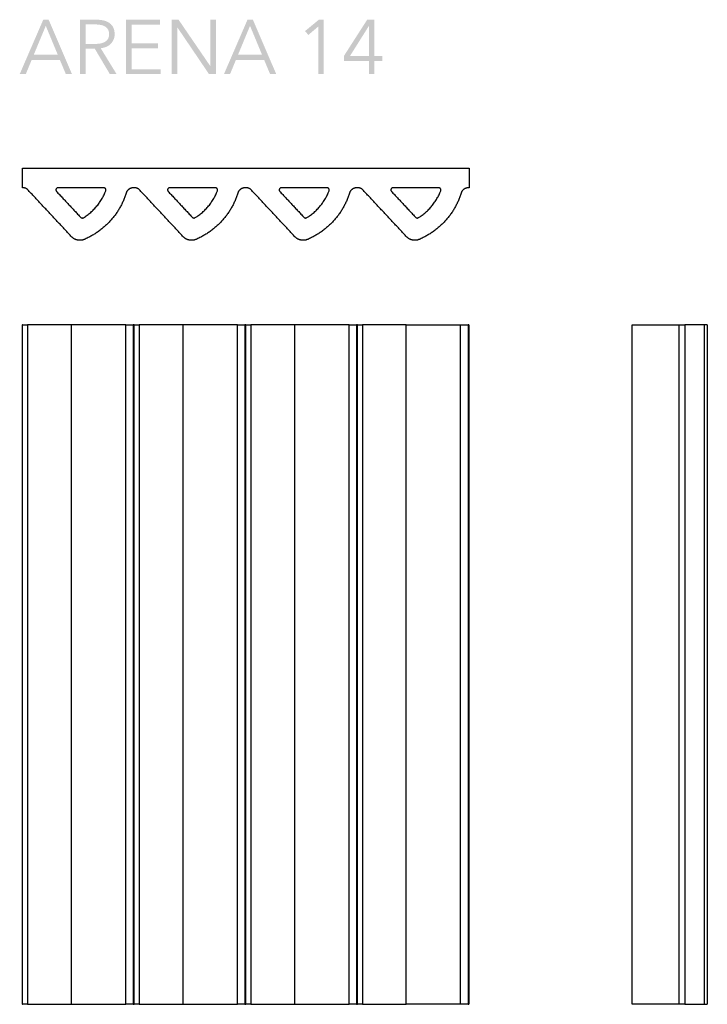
# Model space of a CAD drawing. Header units: millimetres. Extents: x 27636 to 28479, y -10436 to -9375.
# Tile 1 of 12: x 27636 to 27952, y -10436 to -9984. Entities that reach past the tile are written whole.
import ezdxf

# ---------------------------------------------------------------- set-up
doc = ezdxf.new("R2010")
doc.units = ezdxf.units.MM
doc.layers.add('CERAMICA_FERRES', color=7, linetype='Continuous', true_color=0x000000)

msp = doc.modelspace()

# ---------------------------------------------------------------- hatches: boundary and pattern name
at = {"layer": 'CERAMICA_FERRES'}
h = msp.add_hatch(color=256, dxfattribs=at)
h.paths.add_polyline_path([(27636.3, -10009.17), (27639.09, -10009.17), (27641.81, -10002.6), (27654.73, -10002.6), (27657.49, -10009.17), (27660.31, -10009.17), (27649.58, -9984.17), (27647.11, -9984.17)], flags=0)
h.paths.add_polyline_path([(27648.27, -9986.99), (27642.76, -10000.27), (27653.78, -10000.27)], flags=0)
h = msp.add_hatch(color=256, dxfattribs=at)
h.paths.add_polyline_path([(27673.48, -9997.27), (27673.82, -9997.23), (27673.99, -9997.2), (27674.16, -9997.18), (27674.32, -9997.15), (27674.49, -9997.11), (27674.65, -9997.08), (27674.81, -9997.04), (27674.97, -9997), (27675.12, -9996.96), (27675.28, -9996.91), (27675.43, -9996.86), (27675.58, -9996.81), (27675.73, -9996.75), (27675.88, -9996.69), (27676.03, -9996.63), (27676.17, -9996.57), (27676.31, -9996.51), (27676.45, -9996.44), (27676.59, -9996.37), (27676.72, -9996.29), (27676.86, -9996.22), (27676.98, -9996.14), (27677.11, -9996.06), (27677.24, -9995.97), (27677.36, -9995.88), (27677.48, -9995.8), (27677.6, -9995.7), (27677.71, -9995.61), (27677.82, -9995.51), (27677.93, -9995.41), (27678.04, -9995.31), (27678.14, -9995.2), (27678.25, -9995.1), (27678.34, -9994.99), (27678.44, -9994.88), (27678.53, -9994.76), (27678.62, -9994.65), (27678.71, -9994.53), (27678.8, -9994.4), (27678.88, -9994.28), (27678.96, -9994.16), (27679.04, -9994.03), (27679.11, -9993.9), (27679.18, -9993.76), (27679.25, -9993.63), (27679.32, -9993.49), (27679.38, -9993.35), (27679.44, -9993.21), (27679.5, -9993.06), (27679.55, -9992.92), (27679.6, -9992.77), (27679.64, -9992.62), (27679.68, -9992.47), (27679.72, -9992.31), (27679.75, -9992.16), (27679.78, -9992), (27679.81, -9991.84), (27679.83, -9991.68), (27679.84, -9991.52), (27679.86, -9991.35), (27679.87, -9991.18), (27679.87, -9991.01), (27679.87, -9990.84), (27679.87, -9990.62), (27679.86, -9990.39), (27679.85, -9990.17), (27679.84, -9989.96), (27679.81, -9989.75), (27679.79, -9989.55), (27679.75, -9989.34), (27679.72, -9989.15), (27679.67, -9988.96), (27679.63, -9988.77), (27679.57, -9988.59), (27679.52, -9988.41), (27679.46, -9988.23), (27679.39, -9988.06), (27679.35, -9987.98), (27679.32, -9987.9), (27679.28, -9987.82), (27679.24, -9987.74), (27679.16, -9987.58), (27679.07, -9987.43), (27678.98, -9987.28), (27678.89, -9987.13), (27678.79, -9986.99), (27678.69, -9986.85), (27678.59, -9986.71), (27678.48, -9986.58), (27678.36, -9986.46), (27678.24, -9986.33), (27678.12, -9986.21), (27678, -9986.1), (27677.87, -9985.98), (27677.73, -9985.88), (27677.6, -9985.77), (27677.46, -9985.67), (27677.31, -9985.57), (27677.16, -9985.48), (27677.01, -9985.39), (27676.86, -9985.3), (27676.7, -9985.22), (27676.54, -9985.14), (27676.37, -9985.06), (27676.2, -9984.99), (27676.03, -9984.92), (27675.86, -9984.85), (27675.68, -9984.79), (27675.5, -9984.73), (27675.31, -9984.67), (27675.12, -9984.62), (27674.93, -9984.57), (27674.74, -9984.52), (27674.34, -9984.44), (27673.93, -9984.37), (27673.52, -9984.31), (27673.1, -9984.26), (27672.67, -9984.22), (27672.23, -9984.19), (27671.78, -9984.17), (27671.33, -9984.17), (27663.99, -9984.17), (27663.99, -10009.17), (27666.53, -10009.17), (27666.53, -9997.48), (27670.76, -9997.48), (27677.69, -10009.17), (27680.79, -10009.17)], flags=0)
h.paths.add_polyline_path([(27666.53, -9995.29), (27670.94, -9995.29), (27671.32, -9995.29), (27671.69, -9995.27), (27672.04, -9995.25), (27672.39, -9995.22), (27672.72, -9995.18), (27673.05, -9995.14), (27673.36, -9995.08), (27673.51, -9995.05), (27673.66, -9995.01), (27673.81, -9994.98), (27673.95, -9994.94), (27674.09, -9994.9), (27674.23, -9994.86), (27674.36, -9994.81), (27674.5, -9994.77), (27674.63, -9994.72), (27674.75, -9994.67), (27674.88, -9994.61), (27675, -9994.56), (27675.12, -9994.5), (27675.24, -9994.44), (27675.35, -9994.38), (27675.46, -9994.31), (27675.57, -9994.25), (27675.67, -9994.18), (27675.77, -9994.11), (27675.87, -9994.04), (27675.97, -9993.96), (27676.06, -9993.88), (27676.15, -9993.81), (27676.24, -9993.72), (27676.32, -9993.64), (27676.4, -9993.55), (27676.48, -9993.47), (27676.55, -9993.38), (27676.62, -9993.28), (27676.68, -9993.19), (27676.75, -9993.09), (27676.81, -9992.99), (27676.86, -9992.89), (27676.92, -9992.79), (27676.97, -9992.68), (27677.01, -9992.58), (27677.06, -9992.47), (27677.1, -9992.36), (27677.14, -9992.24), (27677.17, -9992.12), (27677.2, -9992.01), (27677.23, -9991.89), (27677.25, -9991.76), (27677.27, -9991.64), (27677.29, -9991.51), (27677.31, -9991.38), (27677.32, -9991.25), (27677.33, -9991.12), (27677.33, -9990.98), (27677.33, -9990.84), (27677.33, -9990.69), (27677.33, -9990.54), (27677.32, -9990.39), (27677.3, -9990.25), (27677.29, -9990.11), (27677.27, -9989.97), (27677.24, -9989.84), (27677.22, -9989.7), (27677.19, -9989.58), (27677.15, -9989.45), (27677.12, -9989.33), (27677.07, -9989.21), (27677.05, -9989.15), (27677.03, -9989.09), (27677.01, -9989.03), (27676.98, -9988.98), (27676.96, -9988.92), (27676.93, -9988.87), (27676.9, -9988.81), (27676.87, -9988.76), (27676.81, -9988.65), (27676.75, -9988.55), (27676.69, -9988.45), (27676.62, -9988.36), (27676.55, -9988.26), (27676.48, -9988.17), (27676.4, -9988.08), (27676.33, -9987.99), (27676.25, -9987.91), (27676.16, -9987.82), (27676.08, -9987.74), (27675.99, -9987.67), (27675.89, -9987.59), (27675.8, -9987.52), (27675.7, -9987.45), (27675.6, -9987.38), (27675.5, -9987.32), (27675.39, -9987.25), (27675.29, -9987.19), (27675.17, -9987.14), (27675.06, -9987.08), (27674.94, -9987.03), (27674.82, -9986.97), (27674.7, -9986.92), (27674.58, -9986.88), (27674.45, -9986.83), (27674.32, -9986.79), (27674.19, -9986.75), (27674.05, -9986.71), (27673.91, -9986.67), (27673.77, -9986.64), (27673.62, -9986.61), (27673.33, -9986.55), (27673.03, -9986.5), (27672.72, -9986.46), (27672.4, -9986.42), (27672.07, -9986.39), (27671.74, -9986.37), (27671.4, -9986.36), (27671.05, -9986.36), (27666.53, -9986.36)], flags=0)
for points in [[(27701.06, -10006.91), (27687.68, -10006.91), (27687.68, -9997.27), (27699.79, -9997.27), (27699.79, -9995.04), (27687.68, -9995.04), (27687.68, -9986.43), (27700.64, -9986.43), (27700.64, -9984.17), (27685.14, -9984.17), (27685.14, -10009.17), (27701.06, -10009.17)], [(27723.84, -10005.46), (27723.77, -10005.46), (27709.22, -9984.17), (27706.04, -9984.17), (27706.04, -10009.17), (27708.58, -10009.17), (27708.58, -9987.67), (27708.65, -9987.67), (27723.2, -10009.17), (27726.38, -10009.17), (27726.38, -9984.17), (27723.84, -9984.17)], [(27773.34, -10009.17), (27775.88, -10009.17), (27775.88, -9984.17), (27773.62, -9984.17), (27767.27, -9989.4), (27768.82, -9991.16), (27773.34, -9987.31)]]:
    msp.add_hatch(color=256, dxfattribs=at).paths.add_polyline_path(points, flags=0)
h = msp.add_hatch(color=256, dxfattribs=at)
h.paths.add_polyline_path([(27730.05, -10009.17), (27732.84, -10009.17), (27735.56, -10002.6), (27748.48, -10002.6), (27751.24, -10009.17), (27754.06, -10009.17), (27743.33, -9984.17), (27740.86, -9984.17)], flags=0)
h.paths.add_polyline_path([(27742.02, -9986.99), (27736.51, -10000.27), (27747.53, -10000.27)], flags=0)
h = msp.add_hatch(color=256, dxfattribs=at)
h.paths.add_polyline_path([(27802.79, -10000.91), (27799.12, -10000.91), (27799.12, -9984.17), (27795.8, -9984.17), (27785.21, -10000.66), (27785.21, -10003.13), (27796.65, -10003.13), (27796.65, -10009.17), (27799.12, -10009.17), (27799.12, -10003.13), (27802.79, -10003.13)], flags=0)
h.paths.add_polyline_path([(27796.65, -10000.91), (27796.65, -9987.03), (27796.58, -9987.03), (27787.86, -10000.91)], flags=0)

# ---------------------------------------------------------------- linework, layer by layer
msp.add_line((27637.61, -10052.34), (27842.61, -10052.34), dxfattribs=at)
for points in [[(27637.61, -10124.25), (27637.44, -10124.25)], [(27637.44, -10124.25), (27637.44, -10436.25)], [(27637.61, -10124.25), (27639.89, -10124.25)], [(27637.61, -10436.25), (27637.61, -10124.25)], [(27659.95, -10124.25), (27639.89, -10124.25)], [(27639.89, -10124.25), (27639.89, -10436.25)], [(27684.95, -10124.25), (27659.95, -10124.25)], [(27659.95, -10124.25), (27659.95, -10436.25)], [(27684.95, -10124.25), (27688.39, -10124.25)], [(27684.95, -10436.25), (27684.95, -10124.25)], [(27688.86, -10124.25), (27688.39, -10124.25)], [(27688.39, -10124.25), (27688.39, -10436.25)], [(27688.86, -10124.25), (27691.14, -10124.25)], [(27688.86, -10436.25), (27688.86, -10124.25)], [(27711.2, -10124.25), (27691.14, -10124.25)], [(27691.14, -10124.25), (27691.14, -10436.25)], [(27736.2, -10124.25), (27711.2, -10124.25)], [(27711.2, -10124.25), (27711.2, -10436.25)], [(27736.2, -10124.25), (27739.64, -10124.25)], [(27736.2, -10436.25), (27736.2, -10124.25)], [(27740.11, -10124.25), (27739.64, -10124.25)], [(27739.64, -10124.25), (27739.64, -10436.25)], [(27740.11, -10124.25), (27742.39, -10124.25)], [(27740.11, -10436.25), (27740.11, -10124.25)], [(27762.45, -10124.25), (27742.39, -10124.25)], [(27742.39, -10124.25), (27742.39, -10436.25)], [(27787.45, -10124.25), (27762.45, -10124.25)], [(27762.45, -10124.25), (27762.45, -10436.25)], [(27787.45, -10124.25), (27790.89, -10124.25)], [(27787.45, -10436.25), (27787.45, -10124.25)], [(27791.36, -10124.25), (27790.89, -10124.25)], [(27790.89, -10124.25), (27790.89, -10436.25)], [(27791.36, -10124.25), (27793.64, -10124.25)], [(27791.36, -10436.25), (27791.36, -10124.25)], [(27813.7, -10124.25), (27793.64, -10124.25)], [(27793.64, -10124.25), (27793.64, -10436.25)], [(27813.7, -10436.25), (27813.7, -10124.25)], [(27813.7, -10124.25), (27838.7, -10124.25)], [(27838.7, -10124.25), (27842.14, -10124.25)], [(27838.7, -10436.25), (27838.7, -10124.25)], [(27842.44, -10124.25), (27842.14, -10124.25)], [(27842.14, -10124.25), (27842.14, -10436.25)], [(27842.44, -10124.25), (27842.44, -10436.25)], [(27917.39, -10436.25), (27917.39, -10124.25)], [(27917.39, -10124.25), (27939.02, -10124.25)], [(27939.02, -10124.25), (27940.82, -10124.25), (27941.35, -10124.25), (27941.48, -10124.25), (27941.51, -10124.25), (27941.51, -10124.25), (27941.52, -10124.25), (27941.52, -10124.25), (27941.52, -10124.25), (27941.52, -10124.25)], [(27939.02, -10436.25), (27939.02, -10124.25)], [(27950.52, -10124.25), (27941.52, -10124.25)], [(27941.52, -10124.25), (27941.52, -10436.25)], [(27950.52, -10124.25), (27950.52, -10436.25)], [(27951.91, -10124.25), (27951.91, -10124.25), (27951.91, -10124.25), (27951.91, -10124.25), (27951.9, -10124.25), (27951.9, -10124.25), (27951.88, -10124.25), (27951.82, -10124.25), (27951.54, -10124.25), (27950.52, -10124.25)], [(27951.91, -10124.25), (27951.91, -10436.25)], [(27637.44, -10436.25), (27637.61, -10436.25)], [(27639.89, -10436.25), (27637.61, -10436.25)], [(27639.89, -10436.25), (27659.95, -10436.25)], [(27659.95, -10436.25), (27684.95, -10436.25)], [(27688.39, -10436.25), (27684.95, -10436.25)], [(27688.39, -10436.25), (27688.86, -10436.25)], [(27691.14, -10436.25), (27688.86, -10436.25)], [(27691.14, -10436.25), (27711.2, -10436.25)], [(27711.2, -10436.25), (27736.2, -10436.25)], [(27739.64, -10436.25), (27736.2, -10436.25)], [(27739.64, -10436.25), (27740.11, -10436.25)], [(27742.39, -10436.25), (27740.11, -10436.25)], [(27742.39, -10436.25), (27762.45, -10436.25)], [(27762.45, -10436.25), (27787.45, -10436.25)], [(27790.89, -10436.25), (27787.45, -10436.25)], [(27790.89, -10436.25), (27791.36, -10436.25)], [(27793.64, -10436.25), (27791.36, -10436.25)], [(27793.64, -10436.25), (27813.7, -10436.25)], [(27838.7, -10436.25), (27813.7, -10436.25)], [(27842.14, -10436.25), (27838.7, -10436.25)], [(27842.14, -10436.25), (27842.44, -10436.25)], [(27939.02, -10436.25), (27917.39, -10436.25)], [(27941.52, -10436.25), (27941.52, -10436.25), (27941.52, -10436.25), (27941.52, -10436.25), (27941.51, -10436.25), (27941.51, -10436.25), (27941.48, -10436.25), (27941.35, -10436.25), (27940.82, -10436.25), (27939.02, -10436.25)], [(27941.52, -10436.25), (27950.52, -10436.25)], [(27950.52, -10436.25), (27951.54, -10436.25), (27951.82, -10436.25), (27951.88, -10436.25), (27951.9, -10436.25), (27951.9, -10436.25), (27951.91, -10436.25), (27951.91, -10436.25), (27951.91, -10436.25), (27951.91, -10436.25)]]:
    msp.add_lwpolyline(points, dxfattribs=at)
for points in [[(27637.61, -10061.34), (27637.61, -10056.84), (27637.61, -10052.34)], [(27842.61, -10052.34), (27842.61, -10056.84), (27842.61, -10061.34)], [(27637.79, -10061.34), (27637.7, -10061.34), (27637.61, -10061.34)], [(27660.13, -10083.83), (27650.1, -10073.08), (27640.07, -10062.32)], [(27653.18, -10063.01), (27658.73, -10068.96), (27664.27, -10074.9)], [(27674.84, -10061.34), (27664.39, -10061.34), (27653.94, -10061.34)], [(27711.38, -10083.83), (27701.35, -10073.08), (27691.32, -10062.32)], [(27704.43, -10063.01), (27709.98, -10068.96), (27715.52, -10074.9)], [(27726.09, -10061.34), (27715.64, -10061.34), (27705.19, -10061.34)], [(27762.63, -10083.83), (27752.6, -10073.08), (27742.57, -10062.32)], [(27755.68, -10063.01), (27761.23, -10068.96), (27766.77, -10074.9)], [(27777.34, -10061.34), (27766.89, -10061.34), (27756.44, -10061.34)], [(27813.88, -10083.83), (27803.85, -10073.08), (27793.82, -10062.32)], [(27806.93, -10063.01), (27812.48, -10068.96), (27818.02, -10074.9)], [(27828.59, -10061.34), (27818.14, -10061.34), (27807.69, -10061.34)], [(27842.61, -10061.34), (27842.46, -10061.34), (27842.31, -10061.34)]]:
    msp.add_open_spline(points, degree=2, dxfattribs=at)
for points, weights in [([(27640.07, -10062.32), (27639.15, -10061.34), (27637.79, -10061.34)], [1, 0.914614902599, 1]), ([(27688.56, -10061.34), (27685.89, -10061.34), (27685.13, -10063.84)], [1, 0.802154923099, 1]), ([(27691.32, -10062.32), (27690.4, -10061.34), (27689.04, -10061.34)], [1, 0.9146149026, 1]), ([(27739.81, -10061.34), (27737.14, -10061.34), (27736.38, -10063.84)], [1, 0.802154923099, 1]), ([(27742.57, -10062.32), (27741.65, -10061.34), (27740.29, -10061.34)], [1, 0.914614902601, 1]), ([(27791.06, -10061.34), (27788.39, -10061.34), (27787.63, -10063.84)], [1, 0.8021549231, 1]), ([(27793.82, -10062.32), (27792.9, -10061.34), (27791.54, -10061.34)], [1, 0.914614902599, 1]), ([(27842.31, -10061.34), (27839.64, -10061.34), (27838.88, -10063.84)], [1, 0.802154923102, 1]), ([(27664.27, -10074.9), (27664.85, -10075.52), (27665.58, -10075.07)], [1, 0.765224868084, 1])]:
    msp.add_rational_spline(points, weights, degree=2, dxfattribs=at)
for points, weights, knots in [([(27653.94, -10061.34), (27653.27, -10061.34), (27653.01, -10061.94), (27652.74, -10062.53), (27653.18, -10063.01)], [1, 0.837951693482, 1, 0.837951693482, 1], [64.655336, 64.655336, 64.655336, 65.957904, 65.957904, 67.260471, 67.260471, 67.260471]), ([(27665.58, -10075.07), (27672.84, -10070.57), (27675.8, -10062.69), (27675.99, -10062.2), (27675.68, -10061.77), (27675.37, -10061.34), (27674.84, -10061.34)], [1, 0.947225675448, 1, 0.886693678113, 1, 0.886693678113, 1], [20.355336, 20.355336, 20.355336, 41.625053, 41.625053, 42.946399, 42.946399, 44.267744, 44.267744, 44.267744]), ([(27705.19, -10061.34), (27704.52, -10061.34), (27704.26, -10061.94), (27703.99, -10062.53), (27704.43, -10063.01)], [1, 0.837951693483, 1, 0.837951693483, 1], [64.371601, 64.371601, 64.371601, 65.674169, 65.674169, 66.976737, 66.976737, 66.976737]), ([(27715.52, -10074.9), (27716.1, -10075.52), (27716.83, -10075.07), (27724.09, -10070.57), (27727.05, -10062.69), (27727.24, -10062.2), (27726.93, -10061.77), (27726.62, -10061.34), (27726.09, -10061.34)], [1, 0.765224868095, 1, 0.947225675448, 1, 0.886693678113, 1, 0.886693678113, 1], [18.67279, 18.67279, 18.67279, 20.744604, 20.744604, 41.415696, 41.415696, 42.699853, 42.699853, 43.98401, 43.98401, 43.98401]), ([(27756.44, -10061.34), (27755.77, -10061.34), (27755.51, -10061.94), (27755.24, -10062.53), (27755.68, -10063.01)], [1, 0.837951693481, 1, 0.837951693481, 1], [64.371601, 64.371601, 64.371601, 65.674169, 65.674169, 66.976737, 66.976737, 66.976737]), ([(27766.77, -10074.9), (27767.35, -10075.52), (27768.08, -10075.07), (27775.34, -10070.57), (27778.3, -10062.69), (27778.49, -10062.2), (27778.18, -10061.77), (27777.87, -10061.34), (27777.34, -10061.34)], [1, 0.765224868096, 1, 0.947225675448, 1, 0.886693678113, 1, 0.886693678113, 1], [18.67279, 18.67279, 18.67279, 20.744604, 20.744604, 41.415696, 41.415696, 42.699853, 42.699853, 43.98401, 43.98401, 43.98401]), ([(27807.69, -10061.34), (27807.02, -10061.34), (27806.76, -10061.94), (27806.49, -10062.53), (27806.93, -10063.01)], [1, 0.837951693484, 1, 0.837951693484, 1], [64.371601, 64.371601, 64.371601, 65.674169, 65.674169, 66.976737, 66.976737, 66.976737]), ([(27818.02, -10074.9), (27818.6, -10075.52), (27819.33, -10075.07), (27826.59, -10070.57), (27829.55, -10062.69), (27829.74, -10062.2), (27829.43, -10061.77), (27829.12, -10061.34), (27828.59, -10061.34)], [1, 0.765224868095, 1, 0.947225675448, 1, 0.886693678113, 1, 0.886693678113, 1], [18.67279, 18.67279, 18.67279, 20.744604, 20.744604, 41.415696, 41.415696, 42.699853, 42.699853, 43.98401, 43.98401, 43.98401]), ([(27685.13, -10063.84), (27680.56, -10078.73), (27666, -10085.03), (27662.62, -10086.5), (27660.13, -10083.83)], [1, 0.908553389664, 1, 0.810872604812, 1], [432.887782, 432.887782, 432.887782, 461.607682, 461.607682, 468.275687, 468.275687, 468.275687]), ([(27736.38, -10063.84), (27731.81, -10078.73), (27717.25, -10085.03), (27713.87, -10086.5), (27711.38, -10083.83)], [1, 0.908553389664, 1, 0.810872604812, 1], [360.092773, 360.092773, 360.092773, 388.812673, 388.812673, 395.480679, 395.480679, 395.480679]), ([(27787.63, -10063.84), (27783.06, -10078.73), (27768.5, -10085.03), (27765.12, -10086.5), (27762.63, -10083.83)], [1, 0.908553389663, 1, 0.810872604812, 1], [287.297765, 287.297765, 287.297765, 316.017664, 316.017664, 322.68567, 322.68567, 322.68567]), ([(27838.88, -10063.84), (27834.31, -10078.73), (27819.75, -10085.03), (27816.37, -10086.5), (27813.88, -10083.83)], [1, 0.908553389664, 1, 0.810872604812, 1], [214.502756, 214.502756, 214.502756, 243.222656, 243.222656, 249.890662, 249.890662, 249.890662])]:
    msp.add_rational_spline(points, weights, degree=2, knots=knots, dxfattribs=at)
for points, knots in [([(27689.04, -10061.34), (27688.95, -10061.34), (27688.86, -10061.34), (27688.71, -10061.34), (27688.56, -10061.34)], [427.2112432, 427.2112432, 427.2112432, 427.3850258, 427.3850258, 427.6770532, 427.6770532, 427.6770532]), ([(27740.29, -10061.34), (27740.2, -10061.34), (27740.11, -10061.34), (27739.96, -10061.34), (27739.81, -10061.34)], [354.4162346, 354.4162346, 354.4162346, 354.5900172, 354.5900172, 354.8820447, 354.8820447, 354.8820447]), ([(27791.54, -10061.34), (27791.45, -10061.34), (27791.36, -10061.34), (27791.21, -10061.34), (27791.06, -10061.34)], [281.621226, 281.621226, 281.621226, 281.7950086, 281.7950086, 282.0870361, 282.0870361, 282.0870361])]:
    msp.add_open_spline(points, degree=2, knots=knots, dxfattribs=at)

doc.saveas('drawing.dxf')
